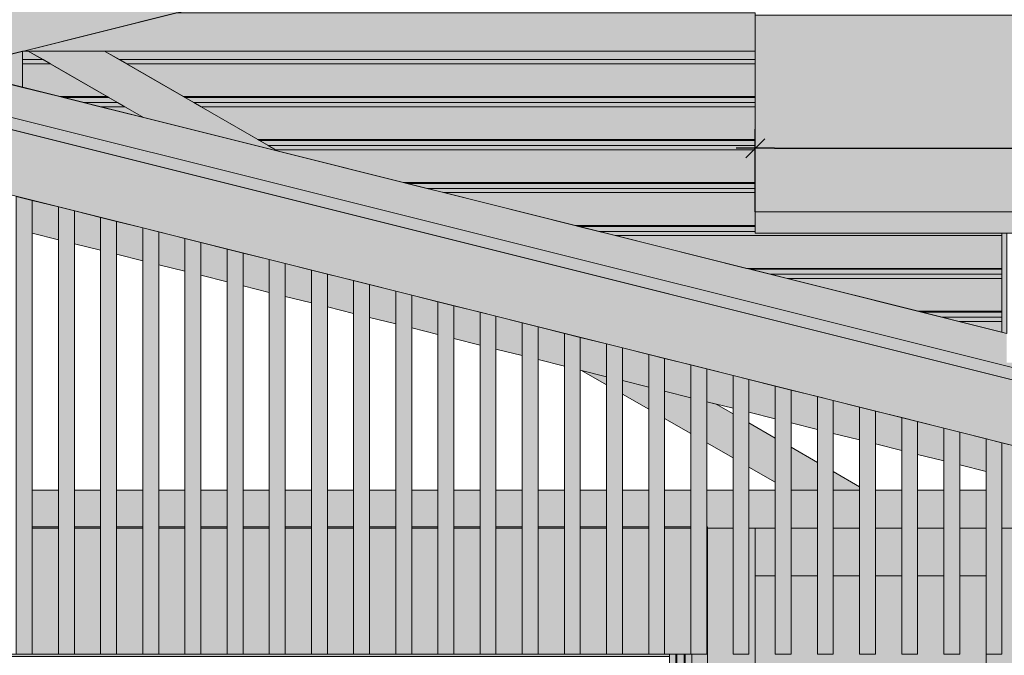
# Model space of a CAD drawing. Header units: millimetres. Extents: x 0 to 1517, y -116 to 725.
# Tile 35 of 256: x 467 to 498, y 287 to 307. Entities that reach past the tile are written whole.
import ezdxf

# ---------------------------------------------------------------- set-up
doc = ezdxf.new("R2010")
doc.units = ezdxf.units.MM
doc.layers.add('Ech.1_100', color=7, linetype='Continuous')
doc.styles.add('tahoma-z-r', font='txt', dxfattribs={"width": 0.704918})
doc.dimstyles.new('ISO-25', dxfattribs={"dimtxt": 2.5, "dimasz": 2.5, "dimexe": 1.25, "dimexo": 0.625, "dimtad": 1, "dimtxsty": 'Standard', "dimcen": 2.5, "dimadec": 0, "dimazin": 0, "dimtfac": 1, "dimtmove": 0, "dimatfit": 3, "dimfxl": 1, "dimarcsym": 0})

# ---------------------------------------------------------------- blocks, each defined once
blk = doc.blocks.new('cw-dimension-symbol2')
at = {"color": 0, "linetype": 'Continuous', "lineweight": -2}
for p, q in [((-1, 0), (1, 0)), ((-0.5, -0.5), (0.5, 0.5))]:
    blk.add_line(p, q, dxfattribs=at)
blk = doc.blocks.new('*D117')
at = {"layer": 'Defpoints', "color": 0}
for p in [(590.253, 303.261), (490.253, 301.261), (590.253, 301.261)]:
    blk.add_point(p, dxfattribs=at)
at = {"layer": 'Ech.1_100', "color": 0, "linetype": 'Continuous', "lineweight": -2}
for p, q in [((490.253, 301.261), (490.253, 303.861)), ((590.253, 301.261), (590.253, 303.861)), ((490.853, 303.261), (589.653, 303.261))]:
    blk.add_line(p, q, dxfattribs=at)
at = {"layer": 'Ech.1_100', "color": 0, "lineweight": -2, "xscale": 0.6000000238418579, "yscale": 0.6000000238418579, "zscale": 0.6000000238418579, "rotation": 180}
blk.add_blockref('cw-dimension-symbol2', (490.253, 303.261), dxfattribs=at)
at = {"layer": 'Ech.1_100', "color": 0, "lineweight": -2, "xscale": 0.6000000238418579, "yscale": 0.6000000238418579, "zscale": 0.6000000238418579}
blk.add_blockref('cw-dimension-symbol2', (590.253, 303.261), dxfattribs=at)
at = {"layer": 'Ech.1_100', "color": 7, "linetype": 'Continuous', "lineweight": 5, "insert": (540.253, 305.511), "char_height": 2.5, "attachment_point": 5, "style": 'tahoma-z-r'}
blk.add_mtext('10.00', dxfattribs=at)

msp = doc.modelspace()

# ---------------------------------------------------------------- hatches: boundary and pattern name
at = {"layer": 'Ech.1_100', "linetype": 'Continuous', "lineweight": 5, "true_color": 0xf7e0b3, "transparency": 33554687}
for points in [[(462.126, 305.037), (538.726, 324.187), (538.241, 326.127), (458.003, 306.067), (462.126, 305.037)], [(458.003, 304.006), (510.791, 290.809), (511.276, 292.749), (458.003, 306.067), (458.003, 304.006)]]:
    msp.add_hatch(color=254, dxfattribs=at).paths.add_polyline_path(points)
at = {"layer": 'Ech.1_100', "linetype": 'Continuous', "lineweight": 5, "true_color": 0xd4c4b3, "transparency": 33554687}
for points in [[(467.249, 306.317), (490.253, 306.317), (490.253, 307.517), (472.049, 307.517), (467.249, 306.317)], [(467.528, 300.594), (468.353, 300.388), (468.353, 301.418), (467.528, 301.625), (467.528, 300.594)], [(468.853, 300.263), (469.678, 300.056), (469.678, 301.087), (468.853, 301.293), (468.853, 300.263)], [(470.178, 299.931), (471.003, 299.725), (471.003, 300.756), (470.178, 300.962), (470.178, 299.931)], [(471.503, 299.6), (472.328, 299.394), (472.328, 300.425), (471.503, 300.631), (471.503, 299.6)], [(472.828, 299.269), (473.653, 299.063), (473.653, 300.093), (472.828, 300.3), (472.828, 299.269)], [(474.153, 298.938), (474.978, 298.731), (474.978, 299.762), (474.153, 299.968), (474.153, 298.938)], [(475.478, 298.606), (476.303, 298.4), (476.303, 299.431), (475.478, 299.637), (475.478, 298.606)], [(476.803, 298.275), (477.628, 298.069), (477.628, 299.1), (476.803, 299.306), (476.803, 298.275)], [(478.128, 297.944), (478.953, 297.738), (478.953, 298.768), (478.128, 298.975), (478.128, 297.944)], [(479.453, 297.613), (480.278, 297.406), (480.278, 298.437), (479.453, 298.643), (479.453, 297.613)], [(480.778, 297.281), (481.603, 297.075), (481.603, 298.106), (480.778, 298.312), (480.778, 297.281)], [(482.103, 296.95), (482.928, 296.744), (482.928, 297.775), (482.103, 297.981), (482.103, 296.95)], [(483.428, 296.619), (484.253, 296.413), (484.253, 297.443), (483.428, 297.65), (483.428, 296.619)], [(484.753, 296.288), (485.578, 296.081), (485.578, 297.112), (484.753, 297.318), (484.753, 296.288)], [(486.078, 295.956), (486.903, 295.75), (486.903, 296.781), (486.078, 296.987), (486.078, 295.956)], [(487.403, 295.625), (488.228, 295.419), (488.228, 296.45), (487.403, 296.656), (487.403, 295.625)], [(488.728, 295.294), (489.553, 295.088), (489.553, 296.118), (488.728, 296.325), (488.728, 295.294)], [(490.053, 294.963), (490.878, 294.756), (490.878, 295.787), (490.053, 295.993), (490.053, 294.963)], [(491.378, 294.631), (492.203, 294.425), (492.203, 295.456), (491.378, 295.662), (491.378, 294.631)], [(492.703, 294.3), (493.528, 294.094), (493.528, 295.125), (492.703, 295.331), (492.703, 294.3)], [(494.028, 293.969), (494.853, 293.763), (494.853, 294.793), (494.028, 295), (494.028, 293.969)], [(495.353, 293.638), (496.178, 293.431), (496.178, 294.462), (495.353, 294.668), (495.353, 293.638)], [(496.678, 293.306), (497.503, 293.1), (497.503, 294.131), (496.678, 294.337), (496.678, 293.306)], [(468.353, 292.517), (467.528, 292.517), (467.528, 291.357), (468.353, 291.357), (468.353, 292.517)], [(469.678, 292.517), (468.853, 292.517), (468.853, 291.357), (469.678, 291.357), (469.678, 292.517)], [(471.003, 292.517), (470.178, 292.517), (470.178, 291.357), (471.003, 291.357), (471.003, 292.517)], [(472.328, 292.517), (471.503, 292.517), (471.503, 291.357), (472.328, 291.357), (472.328, 292.517)], [(473.653, 292.517), (472.828, 292.517), (472.828, 291.357), (473.653, 291.357), (473.653, 292.517)], [(474.978, 292.517), (474.153, 292.517), (474.153, 291.357), (474.978, 291.357), (474.978, 292.517)], [(476.303, 292.517), (475.478, 292.517), (475.478, 291.357), (476.303, 291.357), (476.303, 292.517)], [(477.628, 292.517), (476.803, 292.517), (476.803, 291.357), (477.628, 291.357), (477.628, 292.517)], [(478.953, 292.517), (478.128, 292.517), (478.128, 291.357), (478.953, 291.357), (478.953, 292.517)], [(480.278, 292.517), (479.453, 292.517), (479.453, 291.357), (480.278, 291.357), (480.278, 292.517)], [(481.603, 292.517), (480.778, 292.517), (480.778, 291.357), (481.603, 291.357), (481.603, 292.517)], [(482.928, 292.517), (482.103, 292.517), (482.103, 291.357), (482.928, 291.357), (482.928, 292.517)], [(484.253, 292.517), (483.428, 292.517), (483.428, 291.357), (484.253, 291.357), (484.253, 292.517)], [(485.578, 292.517), (484.753, 292.517), (484.753, 291.357), (485.578, 291.357), (485.578, 292.517)], [(486.903, 292.517), (486.078, 292.517), (486.078, 291.357), (486.903, 291.357), (486.903, 292.517)], [(488.228, 292.517), (487.403, 292.517), (487.403, 291.357), (488.228, 291.357), (488.228, 292.517)], [(489.553, 292.517), (488.728, 292.517), (488.728, 291.357), (488.753, 291.357), (488.753, 291.317), (489.553, 291.317), (489.553, 292.517)], [(490.878, 292.517), (490.053, 292.517), (490.053, 291.317), (490.878, 291.317), (490.878, 292.517)], [(492.203, 292.517), (491.378, 292.517), (491.378, 291.317), (492.203, 291.317), (492.203, 292.517)], [(493.528, 292.517), (492.703, 292.517), (492.703, 291.317), (493.528, 291.317), (493.528, 292.517)], [(494.853, 292.517), (494.028, 292.517), (494.028, 291.317), (494.853, 291.317), (494.853, 292.517)], [(496.178, 292.517), (495.353, 292.517), (495.353, 291.317), (496.178, 291.317), (496.178, 292.517)], [(497.503, 292.517), (496.678, 292.517), (496.678, 291.317), (497.503, 291.317), (497.503, 292.517)]]:
    msp.add_hatch(color=9, dxfattribs=at).paths.add_polyline_path(points)
at = {"layer": 'Ech.1_100', "linetype": 'Continuous', "lineweight": 5, "true_color": 0xe6f1fc, "transparency": 33554687}
h = msp.add_hatch(color=7, dxfattribs=at)
h.paths.add_polyline_path([(498.503, 301.267), (540.503, 301.267), (582.003, 301.267), (590.253, 301.267), (590.253, 306.077), (587.212, 307.445), (490.253, 307.445), (490.253, 301.267), (498.503, 301.267)])
h.paths.add_polyline_path([(540.503, 301.874), (540.003, 301.874), (540.003, 301.875), (540.503, 301.875), (540.503, 301.874)])
h.paths.add_polyline_path([(582.003, 301.874), (581.503, 301.874), (581.503, 301.875), (582.003, 301.875), (582.003, 301.874)])
h.paths.add_polyline_path([(498.503, 301.874), (498.503, 301.875), (499.003, 301.875), (499.003, 301.874), (498.503, 301.874)])
at = {"layer": 'Ech.1_100', "linetype": 'Continuous', "lineweight": 5, "true_color": 0xe0c8b3, "transparency": 33554687}
for points in [[(467.219, 306.31), (465.719, 305.935), (465.719, 305.553), (467.219, 305.178), (467.219, 306.31)], [(498.153, 300.588), (498.003, 300.588), (498.003, 297.482), (498.153, 297.444), (498.153, 300.588)], [(498.003, 291.317), (499.503, 291.317), (499.503, 293.631), (498.003, 294.006), (498.003, 291.317)]]:
    msp.add_hatch(color=9, dxfattribs=at).paths.add_polyline_path(points)
at = {"layer": 'Ech.1_100', "linetype": 'Continuous', "lineweight": 5, "true_color": 0xeae1d7, "transparency": 33554687}
for points in [[(467.219, 306.05), (467.867, 306.05), (467.404, 306.317), (467.249, 306.317), (467.219, 306.31), (467.219, 306.05)], [(467.219, 305.917), (468.097, 305.917), (467.867, 306.05), (467.219, 306.05), (467.219, 305.917)], [(470.267, 306.05), (490.253, 306.05), (490.253, 306.317), (469.804, 306.317), (470.267, 306.05)], [(490.253, 306.05), (470.267, 306.05), (470.497, 305.917), (490.253, 305.917), (490.253, 306.05)], [(468.097, 305.917), (467.219, 305.917), (467.219, 305.178), (468.381, 304.887), (469.881, 304.887), (468.097, 305.917)], [(490.253, 305.917), (470.497, 305.917), (472.281, 304.887), (490.253, 304.887), (490.253, 305.917)], [(468.501, 304.857), (469.933, 304.857), (469.881, 304.887), (468.381, 304.887), (468.501, 304.857)], [(469.13, 304.7), (470.206, 304.7), (469.933, 304.857), (468.501, 304.857), (469.13, 304.7)], [(472.333, 304.857), (490.253, 304.857), (490.253, 304.887), (472.281, 304.887), (472.333, 304.857)], [(472.606, 304.7), (490.253, 304.7), (490.253, 304.857), (472.333, 304.857), (472.606, 304.7)], [(470.206, 304.7), (469.13, 304.7), (469.661, 304.567), (470.436, 304.567), (470.206, 304.7)], [(470.436, 304.567), (469.661, 304.567), (471.027, 304.226), (470.436, 304.567)], [(490.253, 304.7), (472.606, 304.7), (472.836, 304.567), (490.253, 304.567), (490.253, 304.7)], [(474.62, 303.537), (490.253, 303.537), (490.253, 304.567), (472.836, 304.567), (474.62, 303.537)], [(474.671, 303.507), (490.253, 303.507), (490.253, 303.537), (474.62, 303.537), (474.671, 303.507)], [(474.944, 303.35), (490.253, 303.35), (490.253, 303.507), (474.671, 303.507), (474.944, 303.35)], [(475.174, 303.217), (490.253, 303.217), (490.253, 303.35), (474.944, 303.35), (475.174, 303.217)], [(490.253, 303.217), (475.174, 303.217), (475.26, 303.168), (479.181, 302.187), (490.253, 302.187), (490.253, 303.217)], [(479.301, 302.157), (490.253, 302.157), (490.253, 302.187), (479.181, 302.187), (479.301, 302.157)], [(479.93, 302), (490.253, 302), (490.253, 302.157), (479.301, 302.157), (479.93, 302)], [(490.253, 302), (479.93, 302), (480.461, 301.867), (490.253, 301.867), (490.253, 302)], [(490.253, 301.867), (480.461, 301.867), (484.581, 300.837), (490.253, 300.837), (490.253, 301.867)], [(484.701, 300.807), (490.253, 300.807), (490.253, 300.837), (484.581, 300.837), (484.701, 300.807)], [(485.33, 300.65), (490.253, 300.65), (490.253, 300.807), (484.701, 300.807), (485.33, 300.65)], [(485.861, 300.517), (498.003, 300.517), (498.003, 300.588), (490.253, 300.588), (490.253, 300.65), (485.33, 300.65), (485.861, 300.517)], [(498.003, 300.517), (485.861, 300.517), (489.981, 299.487), (498.003, 299.487), (498.003, 300.517)], [(498.003, 299.487), (489.981, 299.487), (490.101, 299.457), (498.003, 299.457), (498.003, 299.487)], [(490.73, 299.3), (498.003, 299.3), (498.003, 299.457), (490.101, 299.457), (490.73, 299.3)], [(491.261, 299.167), (498.003, 299.167), (498.003, 299.3), (490.73, 299.3), (491.261, 299.167)], [(498.003, 299.167), (491.261, 299.167), (495.381, 298.137), (498.003, 298.137), (498.003, 299.167)], [(498.003, 298.137), (495.381, 298.137), (495.501, 298.107), (498.003, 298.107), (498.003, 298.137)], [(496.13, 297.95), (498.003, 297.95), (498.003, 298.107), (495.501, 298.107), (496.13, 297.95)], [(496.661, 297.817), (498.003, 297.817), (498.003, 297.95), (496.13, 297.95), (496.661, 297.817)], [(498.003, 297.817), (496.661, 297.817), (498.003, 297.482), (498.003, 297.817)]]:
    msp.add_hatch(color=254, dxfattribs=at).paths.add_polyline_path(points)
at = {"layer": 'Ech.1_100', "linetype": 'Continuous', "lineweight": 5, "true_color": 0xe0d9d1, "transparency": 33554687}
for points in [[(469.804, 306.317), (467.404, 306.317), (471.027, 304.226), (475.26, 303.168), (469.804, 306.317)], [(485.578, 296.081), (484.794, 296.277), (485.578, 295.825), (485.578, 296.081)], [(486.903, 295.75), (486.078, 295.956), (486.078, 295.536), (486.903, 295.06), (486.903, 295.75)], [(488.228, 295.419), (487.403, 295.625), (487.403, 294.771), (488.228, 294.295), (488.228, 295.419)], [(489.027, 295.219), (488.728, 295.294), (488.728, 294.006), (489.553, 293.53), (489.553, 294.915), (489.027, 295.219)], [(490.878, 294.15), (490.053, 294.627), (490.053, 293.241), (490.878, 292.765), (490.878, 294.15)], [(491.378, 292.517), (492.203, 292.517), (492.203, 293.385), (491.378, 293.862), (491.378, 292.517)], [(492.703, 292.517), (493.528, 292.517), (493.528, 292.62), (492.703, 293.097), (492.703, 292.517)]]:
    msp.add_hatch(color=254, dxfattribs=at).paths.add_polyline_path(points)
at = {"layer": 'Ech.1_100', "linetype": 'Continuous', "lineweight": 5, "true_color": 0xddd7ea, "transparency": 33554687}
for points in [[(499.353, 296.517), (498.153, 296.517), (498.153, 297.444), (464.955, 305.744), (462.894, 305.228), (513.093, 292.678), (513.336, 293.649), (513.17, 293.69), (513.17, 293.03), (512.67, 293.155), (512.67, 293.815), (511.853, 294.019), (511.853, 293.36), (511.353, 293.485), (511.353, 294.144), (510.537, 294.348), (510.537, 293.689), (510.037, 293.814), (510.037, 294.473), (509.22, 294.678), (509.22, 294.018), (508.72, 294.143), (508.72, 294.803), (507.903, 295.007), (507.903, 294.347), (507.403, 294.472), (507.403, 295.132), (506.587, 295.336), (506.587, 294.676), (506.087, 294.801), (506.087, 295.461), (505.27, 295.665), (505.27, 295.005), (504.77, 295.13), (504.77, 295.79), (503.953, 295.994), (503.953, 295.335), (503.453, 295.46), (503.453, 296.119), (502.637, 296.323), (502.637, 295.664), (502.137, 295.789), (502.137, 296.448), (501.32, 296.653), (501.32, 295.993), (500.82, 296.118), (500.82, 296.778), (500.003, 296.982), (500.003, 296.322), (499.503, 296.447), (499.503, 297.107), (499.353, 297.144), (499.353, 296.517)], [(462.126, 305.037), (513.003, 292.317), (513.093, 292.678), (462.894, 305.228), (462.126, 305.037)]]:
    msp.add_hatch(color=254, dxfattribs=at).paths.add_polyline_path(points)
at = {"layer": 'Ech.1_100', "linetype": 'Continuous', "lineweight": 5, "true_color": 0xeaddd7, "transparency": 33554687}
for points in [[(467.028, 287.357), (467.528, 287.357), (467.528, 301.625), (467.028, 301.75), (467.028, 287.357)], [(468.353, 287.357), (468.853, 287.357), (468.853, 301.293), (468.353, 301.418), (468.353, 287.357)], [(469.678, 287.357), (470.178, 287.357), (470.178, 300.962), (469.678, 301.087), (469.678, 287.357)], [(471.003, 287.357), (471.503, 287.357), (471.503, 300.631), (471.003, 300.756), (471.003, 287.357)], [(472.328, 287.357), (472.828, 287.357), (472.828, 300.3), (472.328, 300.425), (472.328, 287.357)], [(473.653, 287.357), (474.153, 287.357), (474.153, 299.968), (473.653, 300.093), (473.653, 287.357)], [(474.978, 287.357), (475.478, 287.357), (475.478, 299.637), (474.978, 299.762), (474.978, 287.357)], [(476.303, 287.357), (476.803, 287.357), (476.803, 299.306), (476.303, 299.431), (476.303, 287.357)], [(477.628, 287.357), (478.128, 287.357), (478.128, 298.975), (477.628, 299.1), (477.628, 287.357)], [(478.953, 287.357), (479.453, 287.357), (479.453, 298.643), (478.953, 298.768), (478.953, 287.357)], [(480.278, 287.357), (480.778, 287.357), (480.778, 298.312), (480.278, 298.437), (480.278, 287.357)], [(481.603, 287.357), (482.103, 287.357), (482.103, 297.981), (481.603, 298.106), (481.603, 287.357)], [(482.928, 287.357), (483.428, 287.357), (483.428, 297.65), (482.928, 297.775), (482.928, 287.357)], [(484.253, 287.357), (484.753, 287.357), (484.753, 297.318), (484.253, 297.443), (484.253, 287.357)], [(485.578, 287.357), (486.078, 287.357), (486.078, 296.987), (485.578, 297.112), (485.578, 287.357)], [(486.903, 287.357), (487.403, 287.357), (487.403, 296.656), (486.903, 296.781), (486.903, 287.357)], [(488.228, 287.357), (488.728, 287.357), (488.728, 296.325), (488.228, 296.45), (488.228, 287.357)], [(489.553, 287.357), (490.053, 287.357), (490.053, 295.993), (489.553, 296.118), (489.553, 287.357)], [(490.878, 287.357), (491.378, 287.357), (491.378, 295.662), (490.878, 295.787), (490.878, 287.357)], [(492.203, 287.357), (492.703, 287.357), (492.703, 295.331), (492.203, 295.456), (492.203, 287.357)], [(493.528, 287.357), (494.028, 287.357), (494.028, 295), (493.528, 295.125), (493.528, 287.357)], [(494.853, 287.357), (495.353, 287.357), (495.353, 294.668), (494.853, 294.793), (494.853, 287.357)], [(496.178, 287.357), (496.678, 287.357), (496.678, 294.337), (496.178, 294.462), (496.178, 287.357)], [(497.503, 287.357), (498.003, 287.357), (498.003, 294.006), (497.503, 294.131), (497.503, 287.357)]]:
    msp.add_hatch(color=254, dxfattribs=at).paths.add_polyline_path(points)
at = {"layer": 'Ech.1_100', "linetype": 'Continuous', "lineweight": 5, "true_color": 0xe0d1b3, "transparency": 33554687}
msp.add_hatch(color=254, dxfattribs=at).paths.add_polyline_path([(490.253, 300.588), (541.153, 300.588), (540.103, 301.267), (490.253, 301.267), (490.253, 300.588)])
at = {"layer": 'Ech.1_100', "linetype": 'Continuous', "lineweight": 5, "true_color": 0xb3b3b3, "transparency": 33554687}
for points in [[(467.528, 287.357), (468.353, 287.357), (468.353, 291.357), (467.528, 291.357), (467.528, 287.357)], [(468.853, 287.357), (469.678, 287.357), (469.678, 291.357), (468.853, 291.357), (468.853, 287.357)], [(470.178, 287.357), (471.003, 287.357), (471.003, 291.357), (470.178, 291.357), (470.178, 287.357)], [(471.503, 287.357), (472.328, 287.357), (472.328, 291.357), (471.503, 291.357), (471.503, 287.357)], [(472.828, 287.357), (473.653, 287.357), (473.653, 291.357), (472.828, 291.357), (472.828, 287.357)], [(474.153, 287.357), (474.978, 287.357), (474.978, 291.357), (474.153, 291.357), (474.153, 287.357)], [(475.478, 287.357), (476.303, 287.357), (476.303, 291.357), (475.478, 291.357), (475.478, 287.357)], [(476.803, 287.357), (477.628, 287.357), (477.628, 291.357), (476.803, 291.357), (476.803, 287.357)], [(478.128, 287.357), (478.953, 287.357), (478.953, 291.357), (478.128, 291.357), (478.128, 287.357)], [(479.453, 287.357), (480.278, 287.357), (480.278, 291.357), (479.453, 291.357), (479.453, 287.357)], [(480.778, 287.357), (481.603, 287.357), (481.603, 291.357), (480.778, 291.357), (480.778, 287.357)], [(482.103, 287.357), (482.928, 287.357), (482.928, 291.357), (482.103, 291.357), (482.103, 287.357)], [(483.428, 287.357), (484.253, 287.357), (484.253, 291.357), (483.428, 291.357), (483.428, 287.357)], [(484.753, 287.357), (485.578, 287.357), (485.578, 291.357), (484.753, 291.357), (484.753, 287.357)], [(486.078, 287.357), (486.903, 287.357), (486.903, 291.357), (486.078, 291.357), (486.078, 287.357)], [(488.228, 291.357), (487.403, 291.357), (487.403, 287.357), (488.228, 287.357), (488.228, 291.357)], [(488.753, 291.357), (488.728, 291.357), (488.728, 287.357), (488.753, 287.357), (488.753, 291.357)], [(487.757, 287.357), (487.553, 287.357), (487.553, 261.357), (487.757, 261.357), (487.757, 287.357)], [(487.787, 287.357), (487.757, 287.357), (487.757, 261.357), (487.787, 261.357), (487.787, 287.357)], [(488.02, 287.357), (487.787, 287.357), (487.787, 261.357), (488.02, 261.357), (488.02, 287.357)], [(488.05, 287.357), (488.02, 287.357), (488.02, 261.357), (488.05, 261.357), (488.05, 287.357)], [(488.253, 287.357), (488.05, 287.357), (488.05, 261.357), (488.253, 261.357), (488.253, 287.357)], [(488.753, 287.357), (488.253, 287.357), (488.253, 261.357), (488.753, 261.357), (488.753, 287.357)]]:
    msp.add_hatch(color=253, dxfattribs=at).paths.add_polyline_path(points)
at = {"layer": 'Ech.1_100', "linetype": 'Continuous', "lineweight": 5, "true_color": 0xdcdcdc, "transparency": 33554687}
for points in [[(490.253, 291.317), (490.053, 291.317), (490.053, 287.357), (489.553, 287.357), (489.553, 291.317), (488.753, 291.317), (488.753, 257.317), (490.253, 257.317), (490.253, 291.317)], [(490.253, 289.817), (490.878, 289.817), (490.878, 291.317), (490.253, 291.317), (490.253, 289.817)], [(491.378, 289.817), (492.203, 289.817), (492.203, 291.317), (491.378, 291.317), (491.378, 289.817)], [(492.703, 289.817), (493.528, 289.817), (493.528, 291.317), (492.703, 291.317), (492.703, 289.817)], [(494.028, 289.817), (494.853, 289.817), (494.853, 291.317), (494.028, 291.317), (494.028, 289.817)], [(495.353, 289.817), (496.178, 289.817), (496.178, 291.317), (495.353, 291.317), (495.353, 289.817)], [(496.678, 289.817), (497.503, 289.817), (497.503, 291.317), (496.678, 291.317), (496.678, 289.817)], [(500.003, 291.317), (498.003, 291.317), (498.003, 287.357), (497.503, 287.357), (497.503, 257.317), (500.003, 257.317), (500.003, 291.317)]]:
    msp.add_hatch(color=254, dxfattribs=at).paths.add_polyline_path(points)
at = {"layer": 'Ech.1_100', "linetype": 'Continuous', "lineweight": 5, "true_color": 0xf8f8f8, "transparency": 33554687}
msp.add_hatch(color=7, dxfattribs=at).paths.add_polyline_path([(490.253, 257.317), (497.503, 257.317), (497.503, 289.817), (496.678, 289.817), (496.678, 287.357), (496.178, 287.357), (496.178, 289.817), (495.353, 289.817), (495.353, 287.357), (494.853, 287.357), (494.853, 289.817), (494.028, 289.817), (494.028, 287.357), (493.528, 287.357), (493.528, 289.817), (492.703, 289.817), (492.703, 287.357), (492.203, 287.357), (492.203, 289.817), (491.378, 289.817), (491.378, 287.357), (490.878, 287.357), (490.878, 289.817), (490.253, 289.817), (490.253, 257.317)])
at = {"layer": 'Ech.1_100', "linetype": 'Continuous', "lineweight": 5, "true_color": 0xb3d6f7, "transparency": 33554687}
msp.add_hatch(color=254, dxfattribs=at).paths.add_polyline_path([(459.953, 287.285), (487.553, 287.285), (487.553, 287.357), (459.953, 287.357), (459.953, 287.285)])

# ---------------------------------------------------------------- linework, layer by layer
at = {"layer": 'Ech.1_100', "color": 4, "linetype": 'Continuous', "lineweight": 5}
for p, q in [((468.353, 291.317), (467.528, 291.317)), ((469.678, 291.317), (468.853, 291.317)), ((471.003, 291.317), (470.178, 291.317)), ((472.328, 291.317), (471.503, 291.317)), ((474.978, 291.317), (474.153, 291.317)), ((476.303, 291.317), (475.478, 291.317)), ((477.628, 291.317), (476.803, 291.317)), ((478.953, 291.317), (478.128, 291.317)), ((488.753, 291.317), (488.728, 291.317))]:
    msp.add_line(p, q, dxfattribs=at)
at = {"layer": 'Ech.1_100', "color": 28, "linetype": 'Continuous', "lineweight": 5}
for p, q in [((473.653, 291.317), (472.828, 291.317)), ((480.278, 291.317), (479.453, 291.317)), ((481.603, 291.317), (480.778, 291.317)), ((482.928, 291.317), (482.103, 291.317)), ((484.253, 291.317), (483.428, 291.317)), ((485.578, 291.317), (484.753, 291.317)), ((486.903, 291.317), (486.078, 291.317)), ((488.228, 291.317), (487.403, 291.317))]:
    msp.add_line(p, q, dxfattribs=at)
at = {"layer": 'Ech.1_100', "color": 7, "linetype": 'Continuous', "lineweight": 5}
for points in [[(462.126, 305.037), (538.726, 324.187), (538.241, 326.127), (458.003, 306.067), (462.126, 305.037)], [(467.249, 306.317), (490.253, 306.317), (490.253, 307.517), (472.049, 307.517), (467.249, 306.317)], [(498.503, 301.267), (540.503, 301.267), (582.003, 301.267), (590.253, 301.267), (590.253, 306.077), (587.212, 307.445), (490.253, 307.445), (490.253, 301.267), (498.503, 301.267)], [(458.003, 304.006), (510.791, 290.809), (511.276, 292.749), (458.003, 306.067), (458.003, 304.006)], [(467.219, 306.31), (465.719, 305.935), (465.719, 305.553), (467.219, 305.178), (467.219, 306.31)], [(467.219, 306.05), (467.867, 306.05), (467.404, 306.317), (467.249, 306.317), (467.219, 306.31), (467.219, 306.05)], [(467.219, 305.917), (468.097, 305.917), (467.867, 306.05), (467.219, 306.05), (467.219, 305.917)], [(469.804, 306.317), (467.404, 306.317), (471.027, 304.226), (475.26, 303.168), (469.804, 306.317)], [(470.267, 306.05), (490.253, 306.05), (490.253, 306.317), (469.804, 306.317), (470.267, 306.05)], [(490.253, 306.05), (470.267, 306.05), (470.497, 305.917), (490.253, 305.917), (490.253, 306.05)], [(468.097, 305.917), (467.219, 305.917), (467.219, 305.178), (468.381, 304.887), (469.881, 304.887), (468.097, 305.917)], [(490.253, 305.917), (470.497, 305.917), (472.281, 304.887), (490.253, 304.887), (490.253, 305.917)], [(462.126, 305.037), (513.003, 292.317), (513.093, 292.678), (462.894, 305.228), (462.126, 305.037)], [(468.501, 304.857), (469.933, 304.857), (469.881, 304.887), (468.381, 304.887), (468.501, 304.857)], [(469.13, 304.7), (470.206, 304.7), (469.933, 304.857), (468.501, 304.857), (469.13, 304.7)], [(472.333, 304.857), (490.253, 304.857), (490.253, 304.887), (472.281, 304.887), (472.333, 304.857)], [(472.606, 304.7), (490.253, 304.7), (490.253, 304.857), (472.333, 304.857), (472.606, 304.7)], [(470.206, 304.7), (469.13, 304.7), (469.661, 304.567), (470.436, 304.567), (470.206, 304.7)], [(470.436, 304.567), (469.661, 304.567), (471.027, 304.226), (470.436, 304.567)], [(490.253, 304.7), (472.606, 304.7), (472.836, 304.567), (490.253, 304.567), (490.253, 304.7)], [(474.62, 303.537), (490.253, 303.537), (490.253, 304.567), (472.836, 304.567), (474.62, 303.537)], [(474.671, 303.507), (490.253, 303.507), (490.253, 303.537), (474.62, 303.537), (474.671, 303.507)], [(474.944, 303.35), (490.253, 303.35), (490.253, 303.507), (474.671, 303.507), (474.944, 303.35)], [(475.174, 303.217), (490.253, 303.217), (490.253, 303.35), (474.944, 303.35), (475.174, 303.217)], [(490.253, 303.217), (475.174, 303.217), (475.26, 303.168), (479.181, 302.187), (490.253, 302.187), (490.253, 303.217)], [(479.301, 302.157), (490.253, 302.157), (490.253, 302.187), (479.181, 302.187), (479.301, 302.157)], [(479.93, 302), (490.253, 302), (490.253, 302.157), (479.301, 302.157), (479.93, 302)], [(467.028, 287.357), (467.528, 287.357), (467.528, 301.625), (467.028, 301.75), (467.028, 287.357)], [(490.253, 302), (479.93, 302), (480.461, 301.867), (490.253, 301.867), (490.253, 302)], [(490.253, 301.867), (480.461, 301.867), (484.581, 300.837), (490.253, 300.837), (490.253, 301.867)], [(467.528, 300.594), (468.353, 300.388), (468.353, 301.418), (467.528, 301.625), (467.528, 300.594)], [(468.353, 287.357), (468.853, 287.357), (468.853, 301.293), (468.353, 301.418), (468.353, 287.357)], [(468.853, 300.263), (469.678, 300.056), (469.678, 301.087), (468.853, 301.293), (468.853, 300.263)], [(490.253, 300.588), (541.153, 300.588), (540.103, 301.267), (490.253, 301.267), (490.253, 300.588)], [(469.678, 287.357), (470.178, 287.357), (470.178, 300.962), (469.678, 301.087), (469.678, 287.357)], [(470.178, 299.931), (471.003, 299.725), (471.003, 300.756), (470.178, 300.962), (470.178, 299.931)], [(484.701, 300.807), (490.253, 300.807), (490.253, 300.837), (484.581, 300.837), (484.701, 300.807)], [(485.33, 300.65), (490.253, 300.65), (490.253, 300.807), (484.701, 300.807), (485.33, 300.65)], [(471.003, 287.357), (471.503, 287.357), (471.503, 300.631), (471.003, 300.756), (471.003, 287.357)], [(471.503, 299.6), (472.328, 299.394), (472.328, 300.425), (471.503, 300.631), (471.503, 299.6)], [(485.861, 300.517), (498.003, 300.517), (498.003, 300.588), (490.253, 300.588), (490.253, 300.65), (485.33, 300.65), (485.861, 300.517)], [(498.003, 300.517), (485.861, 300.517), (489.981, 299.487), (498.003, 299.487), (498.003, 300.517)], [(498.153, 300.588), (498.003, 300.588), (498.003, 297.482), (498.153, 297.444), (498.153, 300.588)], [(472.328, 287.357), (472.828, 287.357), (472.828, 300.3), (472.328, 300.425), (472.328, 287.357)], [(472.828, 299.269), (473.653, 299.063), (473.653, 300.093), (472.828, 300.3), (472.828, 299.269)], [(473.653, 287.357), (474.153, 287.357), (474.153, 299.968), (473.653, 300.093), (473.653, 287.357)], [(474.153, 298.938), (474.978, 298.731), (474.978, 299.762), (474.153, 299.968), (474.153, 298.938)], [(474.978, 287.357), (475.478, 287.357), (475.478, 299.637), (474.978, 299.762), (474.978, 287.357)], [(475.478, 298.606), (476.303, 298.4), (476.303, 299.431), (475.478, 299.637), (475.478, 298.606)], [(476.303, 287.357), (476.803, 287.357), (476.803, 299.306), (476.303, 299.431), (476.303, 287.357)], [(476.803, 298.275), (477.628, 298.069), (477.628, 299.1), (476.803, 299.306), (476.803, 298.275)], [(498.003, 299.487), (489.981, 299.487), (490.101, 299.457), (498.003, 299.457), (498.003, 299.487)], [(490.73, 299.3), (498.003, 299.3), (498.003, 299.457), (490.101, 299.457), (490.73, 299.3)], [(491.261, 299.167), (498.003, 299.167), (498.003, 299.3), (490.73, 299.3), (491.261, 299.167)], [(477.628, 287.357), (478.128, 287.357), (478.128, 298.975), (477.628, 299.1), (477.628, 287.357)], [(478.128, 297.944), (478.953, 297.738), (478.953, 298.768), (478.128, 298.975), (478.128, 297.944)], [(498.003, 299.167), (491.261, 299.167), (495.381, 298.137), (498.003, 298.137), (498.003, 299.167)], [(478.953, 287.357), (479.453, 287.357), (479.453, 298.643), (478.953, 298.768), (478.953, 287.357)], [(479.453, 297.613), (480.278, 297.406), (480.278, 298.437), (479.453, 298.643), (479.453, 297.613)], [(480.278, 287.357), (480.778, 287.357), (480.778, 298.312), (480.278, 298.437), (480.278, 287.357)], [(480.778, 297.281), (481.603, 297.075), (481.603, 298.106), (480.778, 298.312), (480.778, 297.281)], [(481.603, 287.357), (482.103, 287.357), (482.103, 297.981), (481.603, 298.106), (481.603, 287.357)], [(498.003, 298.137), (495.381, 298.137), (495.501, 298.107), (498.003, 298.107), (498.003, 298.137)], [(496.13, 297.95), (498.003, 297.95), (498.003, 298.107), (495.501, 298.107), (496.13, 297.95)], [(482.103, 296.95), (482.928, 296.744), (482.928, 297.775), (482.103, 297.981), (482.103, 296.95)], [(482.928, 287.357), (483.428, 287.357), (483.428, 297.65), (482.928, 297.775), (482.928, 287.357)], [(496.661, 297.817), (498.003, 297.817), (498.003, 297.95), (496.13, 297.95), (496.661, 297.817)], [(498.003, 297.817), (496.661, 297.817), (498.003, 297.482), (498.003, 297.817)], [(483.428, 296.619), (484.253, 296.413), (484.253, 297.443), (483.428, 297.65), (483.428, 296.619)], [(484.253, 287.357), (484.753, 287.357), (484.753, 297.318), (484.253, 297.443), (484.253, 287.357)], [(484.753, 296.288), (485.578, 296.081), (485.578, 297.112), (484.753, 297.318), (484.753, 296.288)], [(485.578, 287.357), (486.078, 287.357), (486.078, 296.987), (485.578, 297.112), (485.578, 287.357)], [(486.078, 295.956), (486.903, 295.75), (486.903, 296.781), (486.078, 296.987), (486.078, 295.956)], [(486.903, 287.357), (487.403, 287.357), (487.403, 296.656), (486.903, 296.781), (486.903, 287.357)], [(487.403, 295.625), (488.228, 295.419), (488.228, 296.45), (487.403, 296.656), (487.403, 295.625)], [(488.228, 287.357), (488.728, 287.357), (488.728, 296.325), (488.228, 296.45), (488.228, 287.357)], [(485.578, 296.081), (484.794, 296.277), (485.578, 295.825), (485.578, 296.081)], [(488.728, 295.294), (489.553, 295.088), (489.553, 296.118), (488.728, 296.325), (488.728, 295.294)], [(486.903, 295.75), (486.078, 295.956), (486.078, 295.536), (486.903, 295.06), (486.903, 295.75)], [(489.553, 287.357), (490.053, 287.357), (490.053, 295.993), (489.553, 296.118), (489.553, 287.357)], [(490.053, 294.963), (490.878, 294.756), (490.878, 295.787), (490.053, 295.993), (490.053, 294.963)], [(488.228, 295.419), (487.403, 295.625), (487.403, 294.771), (488.228, 294.295), (488.228, 295.419)], [(490.878, 287.357), (491.378, 287.357), (491.378, 295.662), (490.878, 295.787), (490.878, 287.357)], [(491.378, 294.631), (492.203, 294.425), (492.203, 295.456), (491.378, 295.662), (491.378, 294.631)], [(489.027, 295.219), (488.728, 295.294), (488.728, 294.006), (489.553, 293.53), (489.553, 294.915), (489.027, 295.219)], [(492.203, 287.357), (492.703, 287.357), (492.703, 295.331), (492.203, 295.456), (492.203, 287.357)], [(492.703, 294.3), (493.528, 294.094), (493.528, 295.125), (492.703, 295.331), (492.703, 294.3)], [(493.528, 287.357), (494.028, 287.357), (494.028, 295), (493.528, 295.125), (493.528, 287.357)], [(494.028, 293.969), (494.853, 293.763), (494.853, 294.793), (494.028, 295), (494.028, 293.969)], [(490.878, 294.15), (490.053, 294.627), (490.053, 293.241), (490.878, 292.765), (490.878, 294.15)], [(494.853, 287.357), (495.353, 287.357), (495.353, 294.668), (494.853, 294.793), (494.853, 287.357)], [(495.353, 293.638), (496.178, 293.431), (496.178, 294.462), (495.353, 294.668), (495.353, 293.638)], [(496.178, 287.357), (496.678, 287.357), (496.678, 294.337), (496.178, 294.462), (496.178, 287.357)], [(496.678, 293.306), (497.503, 293.1), (497.503, 294.131), (496.678, 294.337), (496.678, 293.306)], [(497.503, 287.357), (498.003, 287.357), (498.003, 294.006), (497.503, 294.131), (497.503, 287.357)], [(498.003, 291.317), (499.503, 291.317), (499.503, 293.631), (498.003, 294.006), (498.003, 291.317)], [(491.378, 292.517), (492.203, 292.517), (492.203, 293.385), (491.378, 293.862), (491.378, 292.517)], [(492.703, 292.517), (493.528, 292.517), (493.528, 292.62), (492.703, 293.097), (492.703, 292.517)], [(468.353, 292.517), (467.528, 292.517), (467.528, 291.357), (468.353, 291.357), (468.353, 292.517)], [(469.678, 292.517), (468.853, 292.517), (468.853, 291.357), (469.678, 291.357), (469.678, 292.517)], [(471.003, 292.517), (470.178, 292.517), (470.178, 291.357), (471.003, 291.357), (471.003, 292.517)], [(472.328, 292.517), (471.503, 292.517), (471.503, 291.357), (472.328, 291.357), (472.328, 292.517)], [(473.653, 292.517), (472.828, 292.517), (472.828, 291.357), (473.653, 291.357), (473.653, 292.517)], [(474.978, 292.517), (474.153, 292.517), (474.153, 291.357), (474.978, 291.357), (474.978, 292.517)], [(476.303, 292.517), (475.478, 292.517), (475.478, 291.357), (476.303, 291.357), (476.303, 292.517)], [(477.628, 292.517), (476.803, 292.517), (476.803, 291.357), (477.628, 291.357), (477.628, 292.517)], [(478.953, 292.517), (478.128, 292.517), (478.128, 291.357), (478.953, 291.357), (478.953, 292.517)], [(480.278, 292.517), (479.453, 292.517), (479.453, 291.357), (480.278, 291.357), (480.278, 292.517)], [(481.603, 292.517), (480.778, 292.517), (480.778, 291.357), (481.603, 291.357), (481.603, 292.517)], [(482.928, 292.517), (482.103, 292.517), (482.103, 291.357), (482.928, 291.357), (482.928, 292.517)], [(484.253, 292.517), (483.428, 292.517), (483.428, 291.357), (484.253, 291.357), (484.253, 292.517)], [(485.578, 292.517), (484.753, 292.517), (484.753, 291.357), (485.578, 291.357), (485.578, 292.517)], [(486.903, 292.517), (486.078, 292.517), (486.078, 291.357), (486.903, 291.357), (486.903, 292.517)], [(488.228, 292.517), (487.403, 292.517), (487.403, 291.357), (488.228, 291.357), (488.228, 292.517)], [(489.553, 292.517), (488.728, 292.517), (488.728, 291.357), (488.753, 291.357), (488.753, 291.317), (489.553, 291.317), (489.553, 292.517)], [(490.878, 292.517), (490.053, 292.517), (490.053, 291.317), (490.878, 291.317), (490.878, 292.517)], [(492.203, 292.517), (491.378, 292.517), (491.378, 291.317), (492.203, 291.317), (492.203, 292.517)], [(493.528, 292.517), (492.703, 292.517), (492.703, 291.317), (493.528, 291.317), (493.528, 292.517)], [(494.853, 292.517), (494.028, 292.517), (494.028, 291.317), (494.853, 291.317), (494.853, 292.517)], [(496.178, 292.517), (495.353, 292.517), (495.353, 291.317), (496.178, 291.317), (496.178, 292.517)], [(497.503, 292.517), (496.678, 292.517), (496.678, 291.317), (497.503, 291.317), (497.503, 292.517)], [(467.528, 287.357), (468.353, 287.357), (468.353, 291.357), (467.528, 291.357), (467.528, 287.357)], [(468.853, 287.357), (469.678, 287.357), (469.678, 291.357), (468.853, 291.357), (468.853, 287.357)], [(470.178, 287.357), (471.003, 287.357), (471.003, 291.357), (470.178, 291.357), (470.178, 287.357)], [(471.503, 287.357), (472.328, 287.357), (472.328, 291.357), (471.503, 291.357), (471.503, 287.357)], [(472.828, 287.357), (473.653, 287.357), (473.653, 291.357), (472.828, 291.357), (472.828, 287.357)], [(474.153, 287.357), (474.978, 287.357), (474.978, 291.357), (474.153, 291.357), (474.153, 287.357)], [(475.478, 287.357), (476.303, 287.357), (476.303, 291.357), (475.478, 291.357), (475.478, 287.357)], [(476.803, 287.357), (477.628, 287.357), (477.628, 291.357), (476.803, 291.357), (476.803, 287.357)], [(478.128, 287.357), (478.953, 287.357), (478.953, 291.357), (478.128, 291.357), (478.128, 287.357)], [(479.453, 287.357), (480.278, 287.357), (480.278, 291.357), (479.453, 291.357), (479.453, 287.357)], [(480.778, 287.357), (481.603, 287.357), (481.603, 291.357), (480.778, 291.357), (480.778, 287.357)], [(482.103, 287.357), (482.928, 287.357), (482.928, 291.357), (482.103, 291.357), (482.103, 287.357)], [(483.428, 287.357), (484.253, 287.357), (484.253, 291.357), (483.428, 291.357), (483.428, 287.357)], [(484.753, 287.357), (485.578, 287.357), (485.578, 291.357), (484.753, 291.357), (484.753, 287.357)], [(486.078, 287.357), (486.903, 287.357), (486.903, 291.357), (486.078, 291.357), (486.078, 287.357)], [(488.228, 291.357), (487.403, 291.357), (487.403, 287.357), (488.228, 287.357), (488.228, 291.357)], [(488.753, 291.357), (488.728, 291.357), (488.728, 287.357), (488.753, 287.357), (488.753, 291.357)], [(490.253, 291.317), (490.053, 291.317), (490.053, 287.357), (489.553, 287.357), (489.553, 291.317), (488.753, 291.317), (488.753, 257.317), (490.253, 257.317), (490.253, 291.317)], [(490.253, 289.817), (490.878, 289.817), (490.878, 291.317), (490.253, 291.317), (490.253, 289.817)], [(491.378, 289.817), (492.203, 289.817), (492.203, 291.317), (491.378, 291.317), (491.378, 289.817)], [(492.703, 289.817), (493.528, 289.817), (493.528, 291.317), (492.703, 291.317), (492.703, 289.817)], [(494.028, 289.817), (494.853, 289.817), (494.853, 291.317), (494.028, 291.317), (494.028, 289.817)], [(495.353, 289.817), (496.178, 289.817), (496.178, 291.317), (495.353, 291.317), (495.353, 289.817)], [(496.678, 289.817), (497.503, 289.817), (497.503, 291.317), (496.678, 291.317), (496.678, 289.817)], [(500.003, 291.317), (498.003, 291.317), (498.003, 287.357), (497.503, 287.357), (497.503, 257.317), (500.003, 257.317), (500.003, 291.317)], [(459.953, 287.285), (487.553, 287.285), (487.553, 287.357), (459.953, 287.357), (459.953, 287.285)], [(487.757, 287.357), (487.553, 287.357), (487.553, 261.357), (487.757, 261.357), (487.757, 287.357)], [(487.787, 287.357), (487.757, 287.357), (487.757, 261.357), (487.787, 261.357), (487.787, 287.357)], [(488.02, 287.357), (487.787, 287.357), (487.787, 261.357), (488.02, 261.357), (488.02, 287.357)], [(488.05, 287.357), (488.02, 287.357), (488.02, 261.357), (488.05, 261.357), (488.05, 287.357)], [(488.253, 287.357), (488.05, 287.357), (488.05, 261.357), (488.253, 261.357), (488.253, 287.357)], [(488.753, 287.357), (488.253, 287.357), (488.253, 261.357), (488.753, 261.357), (488.753, 287.357)]]:
    msp.add_lwpolyline(points, close=True, dxfattribs=at)
for points in [[(498.153, 297.444), (464.955, 305.744), (462.894, 305.228), (513.093, 292.678)], [(497.503, 257.317), (497.503, 289.817), (496.678, 289.817), (496.678, 287.357), (496.178, 287.357), (496.178, 289.817), (495.353, 289.817), (495.353, 287.357), (494.853, 287.357), (494.853, 289.817), (494.028, 289.817), (494.028, 287.357), (493.528, 287.357), (493.528, 289.817), (492.703, 289.817), (492.703, 287.357), (492.203, 287.357), (492.203, 289.817), (491.378, 289.817), (491.378, 287.357), (490.878, 287.357), (490.878, 289.817), (490.253, 289.817), (490.253, 257.317)]]:
    msp.add_lwpolyline(points, dxfattribs=at)

# ---------------------------------------------------------------- dimensions: what is measured, and where the dimension line sits
dim = msp.add_linear_dim(base=(590.253, 303.261), p1=(490.253, 301.261), p2=(590.253, 301.261), angle=0, text='10.00', dimstyle='ISO-25', override={"dimtxt": 2.5, "dimasz": 0.6, "dimexe": 0.6, "dimexo": 0, "dimgap": 0, "dimdec": 2, "dimlfac": 1, "dimtxsty": 'tahoma-z-r', "dimblk": 'cw-dimension-symbol2', "dimclrt": 7, "dimtmove": 2}, dxfattribs=at)
dim.commit()
dim.dimension.update_dxf_attribs({"geometry": '*D117', "text_midpoint": (540.253, 305.511), "dimtype": 161})

doc.saveas('drawing.dxf')
